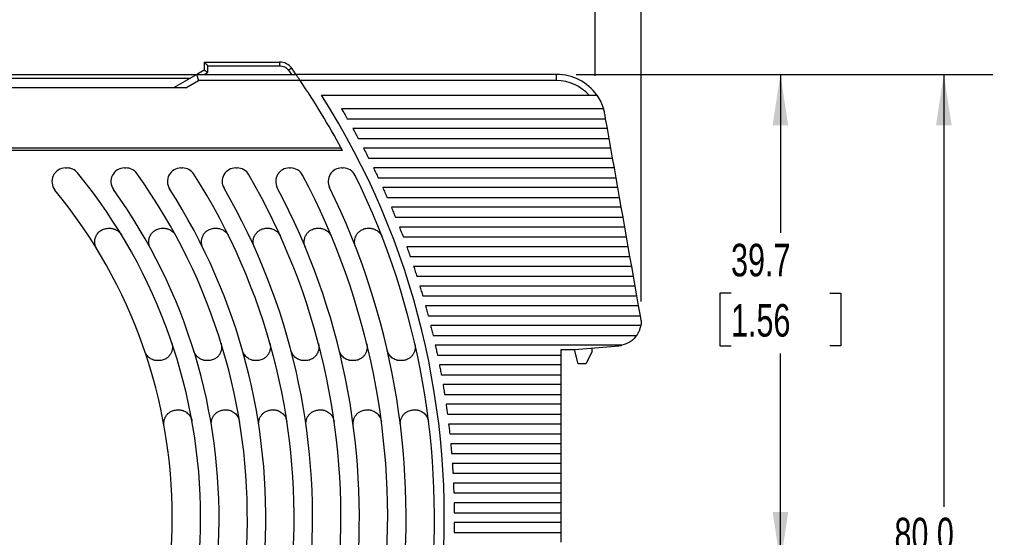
# Model space of a CAD drawing. Header units: millimetres. Extents: x 8 to 341, y 8 to 262.
# Tile 7 of 15: x 167 to 247, y 100 to 142. Entities that reach past the tile are written whole.
import ezdxf

# ---------------------------------------------------------------- set-up
doc = ezdxf.new("R2010")
doc.units = ezdxf.units.MM
doc.header["$LTSCALE"] = 1.25
doc.layers.add('DIMENSIONS', color=140, linetype='Continuous', lineweight=25)
doc.styles.add('SLDTEXTSTYLE0', font='TXT', dxfattribs={"width": 0.7})
doc.dimstyles.new('SLDDIMSTYLE0', dxfattribs={"dimtxt": 2.69751, "dimasz": 4.1275, "dimexe": 0, "dimexo": 0.0625, "dimgap": 0.674377, "dimtad": 0, "dimtih": 1, "dimtoh": 1, "dimrnd": 1e-09, "dimzin": 12, "dimdsep": 46, "dimtxsty": 'SLDTEXTSTYLE0', "dimsah": 1, "dimcen": 0.09, "dimadec": 0, "dimazin": 3, "dimtfac": 1, "dimtofl": 0, "dimtmove": 0, "dimatfit": 3, "dimfxl": 0, "dimfrac": 2, "dimtolj": 1, "dimtzin": 12, "dimarcsym": 0})
doc.dimstyles.new('SLDDIMSTYLE2', dxfattribs={"dimtxt": 2.69751, "dimasz": 4.1275, "dimexe": 0, "dimexo": 0.0625, "dimgap": 0.674377, "dimtad": 0, "dimtih": 1, "dimtoh": 1, "dimrnd": 1e-09, "dimzin": 4, "dimdsep": 46, "dimtxsty": 'SLDTEXTSTYLE0', "dimsah": 1, "dimcen": 0.09, "dimadec": 0, "dimazin": 1, "dimtfac": 1, "dimtofl": 0, "dimtmove": 0, "dimatfit": 3, "dimfxl": 0, "dimfrac": 2, "dimtolj": 1, "dimtzin": 12, "dimarcsym": 0})

# ---------------------------------------------------------------- blocks, each defined once
blk = doc.blocks.new('_D_5')
at = {"layer": 'DIMENSIONS'}
for p, q in [((212.698, 137.992), (233.267, 137.992)), ((229.299, 137.992), (229.299, 125.108)), ((225.291, 120.217), (224.385, 120.217)), ((224.385, 120.217), (224.385, 115.93)), ((233.306, 120.217), (234.212, 120.217)), ((234.212, 120.217), (234.212, 115.93)), ((224.385, 115.93), (225.291, 115.93)), ((229.299, 98.317), (229.299, 115.326)), ((234.212, 115.93), (233.306, 115.93))]:
    blk.add_line(p, q, dxfattribs=at)
for points in [[(229.299, 137.992), (228.664, 133.864), (229.934, 133.864)], [(229.299, 98.317), (229.934, 102.444), (228.664, 102.444)]]:
    blk.add_solid(points, dxfattribs=at)
at = {"layer": 'DIMENSIONS', "char_height": 2.6458, "attachment_point": 1, "style": 'SLDTEXTSTYLE0'}
for s, insert in [('39.7', (225.291, 124.231)), ('1.56', (225.291, 119.34))]:
    blk.add_mtext(s, dxfattribs=dict(at, insert=insert))
blk = doc.blocks.new('_D_6')
at = {"layer": 'DIMENSIONS'}
for p, q in [((119.493, 139.079), (119.493, 168.793)), ((217.993, 119.534), (217.993, 168.793)), ((119.493, 164.824), (159.735, 164.824)), ((163.39, 164.824), (162.484, 164.824)), ((162.484, 164.824), (162.484, 160.537)), ((171.406, 164.824), (172.312, 164.824)), ((172.312, 164.824), (172.312, 160.537)), ((217.993, 164.824), (175.061, 164.824)), ((162.484, 160.537), (163.39, 160.537)), ((172.312, 160.537), (171.406, 160.537))]:
    blk.add_line(p, q, dxfattribs=at)
for points in [[(119.493, 164.824), (123.62, 164.189), (123.62, 165.459)], [(217.993, 164.824), (213.865, 165.459), (213.865, 164.189)]]:
    blk.add_solid(points, dxfattribs=at)
at = {"layer": 'DIMENSIONS', "char_height": 2.6458, "attachment_point": 1, "style": 'SLDTEXTSTYLE0'}
for s, insert in [('98.5', (163.39, 168.839)), ('3.88', (163.39, 163.948))]:
    blk.add_mtext(s, dxfattribs=dict(at, insert=insert))
blk = doc.blocks.new('_D_7')
at = {"layer": 'DIMENSIONS'}
for p, q in [((212.698, 137.992), (246.542, 137.992)), ((242.574, 137.992), (242.574, 102.856)), ((238.566, 97.965), (237.66, 97.965)), ((237.66, 97.965), (237.66, 93.678)), ((246.582, 97.965), (247.488, 97.965)), ((247.488, 97.965), (247.488, 93.678)), ((237.66, 93.678), (238.566, 93.678)), ((247.488, 93.678), (246.582, 93.678)), ((242.574, 57.992), (242.574, 93.074)), ((219.58, 57.992), (246.542, 57.992))]:
    blk.add_line(p, q, dxfattribs=at)
for points in [[(242.574, 137.992), (241.939, 133.864), (243.209, 133.864)], [(242.574, 57.992), (243.209, 62.119), (241.939, 62.119)]]:
    blk.add_solid(points, dxfattribs=at)
at = {"layer": 'DIMENSIONS', "char_height": 2.6458, "attachment_point": 1, "style": 'SLDTEXTSTYLE0'}
for s, insert in [('80.0', (238.566, 101.979)), ('3.15', (238.566, 97.088))]:
    blk.add_mtext(s, dxfattribs=dict(at, insert=insert))
blk = doc.blocks.new('_D_8')
at = {"layer": 'DIMENSIONS'}
for p, q in [((121.861, 137.086), (121.861, 156.361)), ((214.26, 137.879), (214.26, 156.361)), ((121.861, 152.392), (159.735, 152.392)), ((163.39, 152.392), (162.484, 152.392)), ((162.484, 152.392), (162.484, 148.105)), ((171.406, 152.392), (172.312, 152.392)), ((172.312, 152.392), (172.312, 148.105)), ((214.26, 152.392), (175.061, 152.392)), ((162.484, 148.105), (163.39, 148.105)), ((172.312, 148.105), (171.406, 148.105))]:
    blk.add_line(p, q, dxfattribs=at)
for points in [[(121.861, 152.392), (125.989, 151.757), (125.989, 153.027)], [(214.26, 152.392), (210.132, 153.027), (210.132, 151.757)]]:
    blk.add_solid(points, dxfattribs=at)
at = {"layer": 'DIMENSIONS', "char_height": 2.6458, "attachment_point": 1, "style": 'SLDTEXTSTYLE0'}
for s, insert in [('92.4', (163.39, 156.406)), ('3.64', (163.39, 151.515))]:
    blk.add_mtext(s, dxfattribs=dict(at, insert=insert))

msp = doc.modelspace()

# ---------------------------------------------------------------- linework, layer by layer
for p, q in [((182.493, 138.992), (188.613, 138.992)), ((182.493, 138.992), (182.493, 138.335)), ((182.793, 138.162), (182.793, 138.692)), ((182.793, 138.692), (188.613, 138.692)), ((188.613, 138.992), (188.613, 138.692)), ((189.592, 138.485), (189.348, 138.312)), ((142.564, 137.692), (181.379, 137.692)), ((142.759, 137.992), (181.898, 137.992)), ((181.898, 137.992), (179.993, 136.892)), ((181.898, 137.992), (189.938, 137.992)), ((182.493, 138.335), (181.937, 138.014)), ((182.498, 137.992), (182.793, 138.162)), ((211.11, 137.992), (189.938, 137.992)), ((211.11, 137.492), (211.11, 137.992)), ((180.993, 136.892), (165.993, 136.892)), ((180.993, 136.892), (182.032, 137.492)), ((190.281, 137.492), (182.032, 137.492)), ((211.11, 137.492), (190.281, 137.492)), ((192.025, 136.292), (213.748, 136.292)), ((214.26, 136.292), (214.383, 136.292)), ((214.926, 135.192), (193.642, 135.192)), ((194.111, 134.392), (215.101, 134.392)), ((215.101, 134.392), (215.049, 134.686)), ((215.242, 133.592), (215.101, 134.392)), ((215.242, 133.592), (194.566, 133.592)), ((215.383, 132.792), (215.242, 133.592)), ((195.005, 132.792), (215.383, 132.792)), ((215.524, 131.992), (215.383, 132.792)), ((193.619, 131.992), (122.664, 131.992)), ((215.524, 131.992), (195.43, 131.992)), ((215.665, 131.192), (215.524, 131.992)), ((193.712, 131.819), (122.535, 131.819)), ((195.841, 131.192), (215.665, 131.192)), ((215.806, 130.392), (215.665, 131.192)), ((171.215, 130.392), (171.344, 130.392)), ((176.005, 130.392), (176.128, 130.392)), ((180.597, 130.392), (180.715, 130.392)), ((185.047, 130.392), (185.162, 130.392)), ((189.393, 130.392), (189.506, 130.392)), ((193.659, 130.392), (193.77, 130.392)), ((215.806, 130.392), (196.238, 130.392)), ((215.948, 129.592), (215.806, 130.392)), ((196.621, 129.592), (215.948, 129.592)), ((216.089, 128.792), (215.948, 129.592)), ((216.089, 128.792), (196.991, 128.792)), ((216.23, 127.992), (216.089, 128.792)), ((197.348, 127.992), (216.23, 127.992)), ((216.371, 127.192), (216.23, 127.992)), ((216.371, 127.192), (197.692, 127.192)), ((216.512, 126.392), (216.371, 127.192)), ((198.024, 126.392), (216.512, 126.392)), ((216.653, 125.592), (216.512, 126.392)), ((216.653, 125.592), (198.343, 125.592)), ((216.794, 124.792), (216.653, 125.592)), ((174.698, 125.492), (174.815, 125.492)), ((179.084, 125.492), (179.198, 125.492)), ((183.365, 125.492), (183.476, 125.492)), ((187.567, 125.492), (187.677, 125.492)), ((191.71, 125.492), (191.818, 125.492)), ((195.805, 125.492), (195.912, 125.492)), ((198.649, 124.792), (216.794, 124.792)), ((216.935, 123.992), (216.794, 124.792)), ((216.935, 123.992), (198.944, 123.992)), ((217.076, 123.192), (216.935, 123.992)), ((199.227, 123.192), (217.076, 123.192)), ((217.217, 122.392), (217.076, 123.192)), ((217.217, 122.392), (199.498, 122.392)), ((217.358, 121.592), (217.217, 122.392)), ((199.758, 121.592), (217.358, 121.592)), ((217.499, 120.792), (217.358, 121.592)), ((217.499, 120.792), (200.006, 120.792)), ((217.64, 119.992), (217.499, 120.792)), ((200.243, 119.992), (217.64, 119.992)), ((217.781, 119.192), (217.64, 119.992)), ((217.781, 119.192), (200.469, 119.192)), ((217.922, 118.392), (217.781, 119.192)), ((200.683, 118.392), (217.922, 118.392)), ((217.993, 117.992), (217.922, 118.392)), ((217.961, 117.592), (200.887, 117.592)), ((217.993, 117.992), (217.993, 117.947)), ((201.08, 116.792), (217.626, 116.792)), ((216.414, 115.992), (201.263, 115.992)), ((201.434, 115.192), (211.493, 115.192)), ((211.493, 115.642), (212.593, 115.642)), ((211.493, 115.192), (211.493, 115.642)), ((211.493, 114.392), (211.493, 115.192)), ((212.868, 114.492), (212.56, 115.642)), ((212.593, 115.642), (216.167, 115.955)), ((213.993, 115.492), (213.493, 114.492)), ((213.993, 115.492), (213.993, 115.764)), ((178.807, 114.742), (178.701, 114.742)), ((182.801, 114.742), (182.697, 114.742)), ((186.765, 114.742), (186.661, 114.742)), ((190.704, 114.742), (190.6, 114.742)), ((194.624, 114.742), (194.521, 114.742)), ((198.529, 114.742), (198.426, 114.742)), ((211.493, 114.392), (201.595, 114.392)), ((211.493, 113.592), (211.493, 114.392)), ((213.493, 114.492), (212.868, 114.492)), ((201.746, 113.592), (211.493, 113.592)), ((211.493, 112.792), (211.493, 113.592)), ((211.493, 112.792), (201.887, 112.792)), ((211.493, 111.992), (211.493, 112.792)), ((202.017, 111.992), (211.493, 111.992)), ((211.493, 111.192), (211.493, 111.992)), ((211.493, 111.192), (202.137, 111.192)), ((211.493, 110.392), (211.493, 111.192)), ((180.307, 110.742), (180.409, 110.742)), ((184.163, 110.742), (184.265, 110.742)), ((188.011, 110.742), (188.112, 110.742)), ((191.852, 110.742), (191.953, 110.742)), ((195.688, 110.742), (195.789, 110.742)), ((199.519, 110.742), (199.62, 110.742)), ((202.246, 110.392), (211.493, 110.392)), ((211.493, 109.592), (211.493, 110.392)), ((211.493, 109.592), (202.346, 109.592)), ((211.493, 108.792), (211.493, 109.592)), ((202.435, 108.792), (211.493, 108.792)), ((211.493, 107.992), (211.493, 108.792)), ((211.493, 107.992), (202.515, 107.992)), ((211.493, 107.192), (211.493, 107.992)), ((202.584, 107.192), (211.493, 107.192)), ((211.493, 106.392), (211.493, 107.192)), ((211.493, 106.392), (202.643, 106.392)), ((211.493, 105.592), (211.493, 106.392)), ((202.693, 105.592), (211.493, 105.592)), ((211.493, 104.792), (211.493, 105.592)), ((211.493, 104.792), (202.732, 104.792)), ((211.493, 103.992), (211.493, 104.792)), ((202.762, 103.992), (211.493, 103.992)), ((211.493, 103.192), (211.493, 103.992)), ((211.493, 103.192), (202.782, 103.192)), ((211.493, 102.392), (211.493, 103.192)), ((202.792, 102.392), (211.493, 102.392)), ((211.493, 101.592), (211.493, 102.392)), ((211.493, 101.592), (202.792, 101.592)), ((211.493, 100.792), (211.493, 101.592)), ((202.782, 100.792), (211.493, 100.792)), ((211.493, 99.992), (211.493, 100.792))]:
    msp.add_line(p, q)
for centre, radius, start, end in [((188.613, 137.792), 1.2, 35.26924, 90), ((137.993, 101.992), 63.2, 34.72375, 35.26924), ((211.11, 133.992), 4, 35.09963, 90), ((137.993, 101.992), 63.2, 28.33875, 34.17406), ((211.11, 133.992), 3.5, 41.08233, 90), ((137.993, 101.992), 64, 318.62859, 32.40751), ((137.993, 101.992), 63.2, 28.16049, 28.33875), ((171.215, 129.292), 1.1, 90, 219.41136), ((171.344, 129.292), 1.1, 39.30221, 90), ((176.005, 129.292), 1.1, 90, 215.68533), ((176.128, 129.292), 1.1, 35.59765, 90), ((180.597, 129.292), 1.1, 90, 212.65136), ((180.715, 129.292), 1.1, 32.57897, 90), ((185.047, 129.292), 1.1, 90, 210.12169), ((185.162, 129.292), 1.1, 30.06072, 90), ((189.393, 129.292), 1.1, 90, 207.97409), ((189.506, 129.292), 1.1, 27.9219, 90), ((193.659, 129.292), 1.1, 90, 206.12446), ((193.77, 129.292), 1.1, 26.07923, 90), ((137.993, 101.992), 44.2, 320.67806, 39.30221), ((137.993, 101.992), 48, 321.19212, 35.59765), ((137.993, 101.992), 51.8, 321.62876, 32.57897), ((137.993, 101.992), 55.6, 322.00426, 30.06072), ((137.993, 101.992), 59.4, 322.33063, 27.9219), ((137.993, 101.992), 63.2, 322.61693, 26.07923), ((137.993, 101.992), 60.9, 322.60985, 26.12446), ((137.993, 101.992), 41.9, 320.6633, 39.41136), ((137.993, 101.992), 45.7, 321.17967, 35.68533), ((137.993, 101.992), 49.5, 321.61811, 32.65136), ((137.993, 101.992), 53.3, 321.99505, 30.12169), ((137.993, 101.992), 57.1, 322.32259, 27.97409)]:
    msp.add_arc(centre, radius, start, end)
for points, knots in [([(182.493, 138.992), (182.494, 138.991), (182.495, 138.99), (182.506, 138.979), (182.524, 138.961), (182.549, 138.936), (182.583, 138.902), (182.628, 138.857), (182.677, 138.807), (182.734, 138.751), (182.771, 138.714), (182.793, 138.692)], [0, 0, 0, 0, 0.078905, 0.161456, 0.249272, 0.343701, 0.445831, 0.573909, 0.723985, 0.838145, 1, 1, 1, 1]), ([(188.613, 138.692), (188.756, 138.692), (188.899, 138.657), (189.154, 138.525), (189.265, 138.428), (189.348, 138.312)], [0, 0, 0, 0, 0.5, 0.5, 1, 1, 1, 1]), ([(182.032, 137.492), (182.026, 137.516), (182.013, 137.561), (181.996, 137.626), (181.98, 137.684), (181.967, 137.735), (181.955, 137.778), (181.946, 137.814), (181.931, 137.869), (181.914, 137.931), (181.901, 137.982), (181.899, 137.989), (181.898, 137.992)], [0, 0, 0, 0, 0.092564, 0.178369, 0.257416, 0.329709, 0.395253, 0.454054, 0.506124, 0.677834, 0.842246, 1, 1, 1, 1]), ([(182.493, 138.335), (182.494, 138.335), (182.495, 138.334), (182.506, 138.328), (182.523, 138.317), (182.548, 138.303), (182.592, 138.278), (182.67, 138.231), (182.748, 138.188), (182.793, 138.162)], [0, 0, 0, 0, 0.088964, 0.180666, 0.275747, 0.374783, 0.478286, 0.693835, 1, 1, 1, 1]), ([(190.281, 137.492), (190.263, 137.517), (190.233, 137.563), (190.192, 137.622), (190.148, 137.686), (190.101, 137.755), (190.047, 137.834), (190, 137.902), (189.965, 137.954), (189.942, 137.986), (189.939, 137.99), (189.938, 137.992)], [0, 0, 0, 0, 0.105623, 0.189132, 0.250518, 0.383053, 0.499941, 0.6377, 0.765861, 0.885993, 1, 1, 1, 1]), ([(213.748, 136.292), (213.843, 136.292), (213.936, 136.292), (214.113, 136.292), (214.195, 136.292), (214.26, 136.292)], [0, 0, 0, 0, 0.5, 0.5, 1, 1, 1, 1]), ([(215.049, 134.686), (215.038, 134.743), (215.017, 134.857), (214.976, 135.026), (214.942, 135.136), (214.926, 135.192)], [0, 0, 0, 0, 0.333438, 0.666562, 1, 1, 1, 1]), ([(173.759, 123.819), (173.742, 123.847), (173.71, 123.904), (173.671, 123.993), (173.639, 124.084), (173.617, 124.178), (173.602, 124.274), (173.593, 124.436), (173.617, 124.664), (173.728, 124.936), (173.902, 125.172), (174.11, 125.332), (174.315, 125.43), (174.503, 125.482), (174.633, 125.489), (174.698, 125.492)], [0, 0, 0, 0, 0.042252, 0.083855, 0.125136, 0.166429, 0.208069, 0.250383, 0.375137, 0.500117, 0.624871, 0.749851, 0.833631, 0.916121, 1, 1, 1, 1]), ([(174.815, 125.492), (174.846, 125.491), (174.909, 125.49), (175.003, 125.477), (175.094, 125.458), (175.183, 125.43), (175.27, 125.395), (175.382, 125.338), (175.512, 125.25), (175.649, 125.12), (175.719, 125.016), (175.755, 124.964)], [0, 0, 0, 0, 0.084337, 0.167464, 0.249994, 0.332549, 0.415754, 0.500219, 0.667542, 0.832471, 1, 1, 1, 1]), ([(178.118, 123.865), (178.104, 123.894), (178.074, 123.95), (178.04, 124.039), (178.014, 124.129), (177.995, 124.222), (177.985, 124.316), (177.981, 124.475), (178.013, 124.696), (178.128, 124.959), (178.304, 125.186), (178.509, 125.339), (178.71, 125.432), (178.894, 125.483), (179.02, 125.489), (179.084, 125.492)], [0, 0, 0, 0, 0.042223, 0.083827, 0.125126, 0.166437, 0.20808, 0.250366, 0.375122, 0.500112, 0.624868, 0.749858, 0.833613, 0.916143, 1, 1, 1, 1]), ([(179.198, 125.492), (179.231, 125.491), (179.297, 125.489), (179.395, 125.476), (179.49, 125.455), (179.583, 125.424), (179.673, 125.386), (179.79, 125.323), (179.923, 125.227), (180.062, 125.086), (180.13, 124.974), (180.164, 124.917)], [0, 0, 0, 0, 0.084446, 0.167559, 0.25001, 0.332486, 0.415673, 0.500241, 0.667645, 0.8324, 1, 1, 1, 1]), ([(182.378, 123.905), (182.363, 123.939), (182.332, 124.007), (182.298, 124.113), (182.275, 124.222), (182.264, 124.333), (182.264, 124.501), (182.302, 124.723), (182.421, 124.978), (182.597, 125.198), (182.8, 125.345), (182.998, 125.435), (183.179, 125.483), (183.302, 125.489), (183.365, 125.492)], [0, 0, 0, 0, 0.0505534, 0.100338, 0.1498763, 0.1996988, 0.2503267, 0.3750896, 0.5000909, 0.6248538, 0.7498552, 0.8335936, 0.9161575, 1, 1, 1, 1]), ([(183.476, 125.492), (183.51, 125.491), (183.576, 125.489), (183.675, 125.475), (183.791, 125.448), (183.921, 125.402), (184.059, 125.329), (184.186, 125.237), (184.297, 125.13), (184.392, 125.01), (184.439, 124.922), (184.463, 124.878)], [0, 0, 0, 0, 0.081731, 0.163221, 0.24515, 0.372385, 0.500051, 0.627286, 0.754952, 0.877365, 1, 1, 1, 1]), ([(186.565, 123.939), (186.55, 123.973), (186.522, 124.041), (186.493, 124.146), (186.473, 124.254), (186.465, 124.363), (186.47, 124.528), (186.512, 124.746), (186.634, 124.994), (186.81, 125.207), (187.011, 125.35), (187.206, 125.437), (187.384, 125.483), (187.506, 125.489), (187.567, 125.492)], [0, 0, 0, 0, 0.050532, 0.100323, 0.149878, 0.199707, 0.250316, 0.37508, 0.500088, 0.624852, 0.74986, 0.833582, 0.916172, 1, 1, 1, 1]), ([(187.677, 125.492), (187.711, 125.491), (187.78, 125.489), (187.882, 125.474), (188.001, 125.446), (188.134, 125.397), (188.276, 125.319), (188.405, 125.222), (188.516, 125.108), (188.611, 124.982), (188.657, 124.89), (188.68, 124.844)], [0, 0, 0, 0, 0.081639, 0.163013, 0.244842, 0.37224, 0.500054, 0.627452, 0.755265, 0.877526, 1, 1, 1, 1]), ([(190.694, 123.968), (190.681, 124.002), (190.655, 124.07), (190.629, 124.175), (190.613, 124.281), (190.608, 124.389), (190.616, 124.551), (190.662, 124.765), (190.785, 125.008), (190.962, 125.215), (191.161, 125.354), (191.354, 125.438), (191.529, 125.484), (191.649, 125.489), (191.71, 125.492)], [0, 0, 0, 0, 0.050515, 0.100311, 0.149879, 0.199714, 0.250306, 0.375072, 0.500085, 0.624851, 0.749864, 0.833572, 0.916184, 1, 1, 1, 1]), ([(191.818, 125.492), (191.853, 125.491), (191.923, 125.489), (192.028, 125.473), (192.15, 125.444), (192.286, 125.392), (192.43, 125.31), (192.561, 125.209), (192.673, 125.089), (192.767, 124.958), (192.811, 124.862), (192.834, 124.814)], [0, 0, 0, 0, 0.081557, 0.162829, 0.244571, 0.372103, 0.500056, 0.627589, 0.755542, 0.877667, 1, 1, 1, 1]), ([(194.779, 123.994), (194.767, 124.028), (194.743, 124.095), (194.72, 124.2), (194.706, 124.305), (194.703, 124.412), (194.714, 124.571), (194.764, 124.781), (194.889, 125.019), (195.065, 125.222), (195.263, 125.357), (195.454, 125.439), (195.627, 125.484), (195.745, 125.489), (195.805, 125.492)], [0, 0, 0, 0, 0.0505, 0.100301, 0.14988, 0.19972, 0.250298, 0.375065, 0.500083, 0.62485, 0.749868, 0.833563, 0.916195, 1, 1, 1, 1]), ([(195.912, 125.492), (195.948, 125.491), (196.02, 125.489), (196.126, 125.472), (196.251, 125.442), (196.39, 125.388), (196.536, 125.303), (196.669, 125.197), (196.781, 125.073), (196.874, 124.937), (196.917, 124.838), (196.938, 124.789)], [0, 0, 0, 0, 0.0814838, 0.1626655, 0.2443289, 0.3719891, 0.5000586, 0.6277188, 0.7557884, 0.8777933, 1, 1, 1, 1]), ([(217.626, 116.792), (217.653, 116.832), (217.708, 116.913), (217.778, 117.041), (217.84, 117.172), (217.89, 117.308), (217.932, 117.448), (217.951, 117.544), (217.961, 117.592)], [0, 0, 0, 0, 0.1681632, 0.3345334, 0.5, 0.6654666, 0.8318368, 1, 1, 1, 1]), ([(217.626, 116.792), (217.483, 116.59), (217.302, 116.414), (216.889, 116.142), (216.656, 116.044), (216.414, 115.992)], [0, 0, 0, 0, 0.5, 0.5, 1, 1, 1, 1]), ([(179.849, 116.195), (179.859, 116.162), (179.88, 116.095), (179.899, 115.992), (179.908, 115.889), (179.907, 115.785), (179.891, 115.629), (179.837, 115.425), (179.709, 115.195), (179.533, 115), (179.338, 114.87), (179.151, 114.792), (178.981, 114.749), (178.865, 114.744), (178.807, 114.742)], [0, 0, 0, 0, 0.050475, 0.100283, 0.149881, 0.19973, 0.250285, 0.375053, 0.500079, 0.624847, 0.749873, 0.833549, 0.916212, 1, 1, 1, 1]), ([(183.852, 116.167), (183.862, 116.133), (183.88, 116.067), (183.896, 115.966), (183.903, 115.863), (183.9, 115.761), (183.881, 115.607), (183.824, 115.408), (183.694, 115.183), (183.518, 114.993), (183.325, 114.867), (183.14, 114.79), (182.973, 114.749), (182.859, 114.744), (182.801, 114.742)], [0, 0, 0, 0, 0.050459, 0.100272, 0.149882, 0.199736, 0.250277, 0.375046, 0.500077, 0.624846, 0.749877, 0.83354, 0.916223, 1, 1, 1, 1]), ([(187.823, 116.142), (187.831, 116.109), (187.848, 116.043), (187.862, 115.943), (187.866, 115.842), (187.862, 115.74), (187.84, 115.589), (187.78, 115.393), (187.65, 115.173), (187.474, 114.987), (187.283, 114.864), (187.099, 114.789), (186.934, 114.749), (186.821, 114.744), (186.765, 114.742)], [0, 0, 0, 0, 0.0504462, 0.100263, 0.1498823, 0.199741, 0.25027, 0.3750396, 0.5000748, 0.6248445, 0.7498798, 0.8335328, 0.9162316, 1, 1, 1, 1]), ([(191.768, 116.121), (191.775, 116.088), (191.791, 116.023), (191.802, 115.923), (191.805, 115.823), (191.799, 115.723), (191.776, 115.574), (191.714, 115.381), (191.582, 115.165), (191.407, 114.982), (191.217, 114.861), (191.035, 114.788), (190.871, 114.749), (190.76, 114.744), (190.704, 114.742)], [0, 0, 0, 0, 0.0504352, 0.1002552, 0.1498828, 0.1997453, 0.2502642, 0.3750342, 0.5000731, 0.6248433, 0.7498823, 0.8335265, 0.9162391, 1, 1, 1, 1]), ([(195.692, 116.103), (195.7, 116.07), (195.714, 116.005), (195.724, 115.906), (195.725, 115.807), (195.717, 115.708), (195.692, 115.561), (195.629, 115.37), (195.496, 115.157), (195.321, 114.978), (195.132, 114.859), (194.952, 114.787), (194.79, 114.749), (194.68, 114.744), (194.624, 114.742)], [0, 0, 0, 0, 0.050426, 0.100249, 0.149883, 0.199749, 0.250259, 0.37503, 0.500072, 0.624842, 0.749884, 0.833521, 0.916245, 1, 1, 1, 1]), ([(199.601, 116.087), (199.608, 116.055), (199.621, 115.99), (199.629, 115.892), (199.63, 115.793), (199.621, 115.695), (199.594, 115.549), (199.529, 115.361), (199.396, 115.151), (199.221, 114.974), (199.033, 114.857), (198.855, 114.787), (198.694, 114.749), (198.584, 114.744), (198.529, 114.742)], [0, 0, 0, 0, 0.050417, 0.100243, 0.149884, 0.199752, 0.250255, 0.375026, 0.500071, 0.624841, 0.749886, 0.833516, 0.916251, 1, 1, 1, 1]), ([(178.701, 114.742), (178.674, 114.742), (178.618, 114.744), (178.535, 114.753), (178.453, 114.769), (178.344, 114.799), (178.209, 114.853), (178.058, 114.944), (177.924, 115.057), (177.812, 115.188), (177.72, 115.332), (177.68, 115.436), (177.66, 115.488)], [0, 0, 0, 0, 0.061093, 0.121883, 0.182721, 0.243959, 0.371826, 0.500085, 0.627952, 0.756211, 0.878009, 1, 1, 1, 1]), ([(182.697, 114.742), (182.668, 114.742), (182.612, 114.744), (182.527, 114.754), (182.444, 114.77), (182.331, 114.801), (182.194, 114.858), (182.041, 114.952), (181.905, 115.07), (181.793, 115.207), (181.703, 115.356), (181.665, 115.463), (181.646, 115.516)], [0, 0, 0, 0, 0.061033, 0.121747, 0.182508, 0.243682, 0.371694, 0.500089, 0.628101, 0.756495, 0.878154, 1, 1, 1, 1]), ([(186.661, 114.742), (186.632, 114.742), (186.574, 114.744), (186.488, 114.754), (186.403, 114.771), (186.289, 114.803), (186.15, 114.862), (185.995, 114.96), (185.858, 115.082), (185.746, 115.223), (185.657, 115.376), (185.621, 115.486), (185.603, 115.541)], [0, 0, 0, 0, 0.060981, 0.12163, 0.182324, 0.243443, 0.371581, 0.500092, 0.628229, 0.75674, 0.878278, 1, 1, 1, 1]), ([(190.6, 114.742), (190.571, 114.742), (190.513, 114.744), (190.425, 114.755), (190.339, 114.772), (190.224, 114.805), (190.082, 114.865), (189.926, 114.966), (189.788, 115.092), (189.676, 115.237), (189.589, 115.394), (189.554, 115.506), (189.537, 115.562)], [0, 0, 0, 0, 0.060936, 0.121528, 0.182164, 0.243235, 0.371482, 0.500094, 0.628341, 0.756954, 0.878387, 1, 1, 1, 1]), ([(194.521, 114.742), (194.491, 114.743), (194.432, 114.744), (194.344, 114.755), (194.257, 114.773), (194.14, 114.807), (193.997, 114.868), (193.839, 114.972), (193.7, 115.101), (193.589, 115.249), (193.503, 115.409), (193.469, 115.523), (193.453, 115.58)], [0, 0, 0, 0, 0.060896, 0.121438, 0.182024, 0.243052, 0.371395, 0.500097, 0.628439, 0.757141, 0.878482, 1, 1, 1, 1]), ([(198.426, 114.742), (198.396, 114.743), (198.336, 114.744), (198.247, 114.755), (198.159, 114.773), (198.041, 114.808), (197.896, 114.871), (197.738, 114.977), (197.598, 115.109), (197.487, 115.259), (197.402, 115.423), (197.37, 115.538), (197.354, 115.596)], [0, 0, 0, 0, 0.060861, 0.121358, 0.181899, 0.242891, 0.371317, 0.500099, 0.628526, 0.757307, 0.878566, 1, 1, 1, 1]), ([(179.225, 109.446), (179.22, 109.478), (179.21, 109.542), (179.205, 109.638), (179.209, 109.733), (179.221, 109.829), (179.252, 109.97), (179.321, 110.151), (179.456, 110.352), (179.63, 110.521), (179.815, 110.632), (179.989, 110.699), (180.146, 110.735), (180.253, 110.74), (180.307, 110.742)], [0, 0, 0, 0, 0.050393, 0.100225, 0.149884, 0.199761, 0.250242, 0.375013, 0.500067, 0.624838, 0.749892, 0.833502, 0.916268, 1, 1, 1, 1]), ([(180.409, 110.742), (180.44, 110.741), (180.501, 110.74), (180.593, 110.728), (180.684, 110.708), (180.806, 110.671), (180.955, 110.604), (181.118, 110.49), (181.258, 110.35), (181.368, 110.19), (181.449, 110.018), (181.477, 109.897), (181.491, 109.837)], [0, 0, 0, 0, 0.0607475, 0.1211025, 0.1814993, 0.2423713, 0.3710687, 0.5001052, 0.6288027, 0.7578393, 0.8788364, 1, 1, 1, 1]), ([(183.078, 109.462), (183.074, 109.494), (183.065, 109.557), (183.062, 109.652), (183.067, 109.747), (183.08, 109.842), (183.112, 109.981), (183.183, 110.16), (183.318, 110.359), (183.491, 110.524), (183.675, 110.634), (183.849, 110.7), (184.004, 110.735), (184.11, 110.74), (184.163, 110.742)], [0, 0, 0, 0, 0.0503848, 0.1002195, 0.1498847, 0.1997643, 0.2502377, 0.3750091, 0.5000656, 0.6248372, 0.7498938, 0.8334976, 0.9162728, 1, 1, 1, 1]), ([(184.265, 110.742), (184.296, 110.741), (184.359, 110.74), (184.451, 110.727), (184.543, 110.708), (184.666, 110.67), (184.816, 110.601), (184.98, 110.485), (185.121, 110.343), (185.23, 110.18), (185.311, 110.005), (185.337, 109.882), (185.35, 109.821)], [0, 0, 0, 0, 0.060711, 0.121021, 0.181372, 0.242206, 0.370989, 0.500107, 0.628891, 0.758009, 0.878923, 1, 1, 1, 1]), ([(186.924, 109.476), (186.92, 109.507), (186.912, 109.57), (186.91, 109.665), (186.916, 109.759), (186.93, 109.852), (186.964, 109.991), (187.035, 110.168), (187.17, 110.364), (187.344, 110.527), (187.526, 110.636), (187.699, 110.7), (187.853, 110.736), (187.958, 110.74), (188.011, 110.742)], [0, 0, 0, 0, 0.050378, 0.100215, 0.149885, 0.199767, 0.250234, 0.375006, 0.500065, 0.624836, 0.749895, 0.833494, 0.916277, 1, 1, 1, 1]), ([(188.112, 110.742), (188.144, 110.741), (188.207, 110.74), (188.301, 110.727), (188.393, 110.707), (188.517, 110.668), (188.668, 110.599), (188.833, 110.481), (188.974, 110.336), (189.083, 110.171), (189.162, 109.993), (189.187, 109.87), (189.2, 109.808)], [0, 0, 0, 0, 0.06068, 0.120951, 0.181262, 0.242063, 0.370921, 0.500109, 0.628967, 0.758155, 0.878996, 1, 1, 1, 1]), ([(190.763, 109.487), (190.76, 109.519), (190.752, 109.581), (190.751, 109.675), (190.758, 109.769), (190.773, 109.862), (190.807, 109.999), (190.88, 110.174), (191.015, 110.368), (191.188, 110.53), (191.37, 110.637), (191.542, 110.701), (191.695, 110.736), (191.8, 110.74), (191.852, 110.742)], [0, 0, 0, 0, 0.050373, 0.100211, 0.149885, 0.199769, 0.250231, 0.375009, 0.500064, 0.624842, 0.749897, 0.833491, 0.916281, 1, 1, 1, 1]), ([(191.953, 110.742), (191.985, 110.741), (192.048, 110.74), (192.143, 110.727), (192.236, 110.707), (192.361, 110.667), (192.513, 110.596), (192.678, 110.477), (192.82, 110.33), (192.928, 110.163), (193.007, 109.983), (193.031, 109.859), (193.042, 109.796)], [0, 0, 0, 0, 0.060648, 0.120883, 0.181162, 0.24194, 0.370855, 0.50011, 0.629025, 0.758281, 0.879054, 1, 1, 1, 1]), ([(194.598, 109.497), (194.594, 109.528), (194.587, 109.591), (194.587, 109.684), (194.595, 109.777), (194.61, 109.87), (194.645, 110.006), (194.718, 110.18), (194.854, 110.372), (195.027, 110.532), (195.208, 110.638), (195.379, 110.701), (195.532, 110.736), (195.636, 110.74), (195.688, 110.742)], [0, 0, 0, 0, 0.050368, 0.100207, 0.149885, 0.199771, 0.250229, 0.375007, 0.500063, 0.624841, 0.749898, 0.833488, 0.916284, 1, 1, 1, 1]), ([(195.789, 110.742), (195.821, 110.741), (195.885, 110.739), (195.979, 110.727), (196.073, 110.706), (196.199, 110.666), (196.352, 110.595), (196.518, 110.474), (196.66, 110.325), (196.768, 110.156), (196.845, 109.975), (196.868, 109.849), (196.879, 109.786)], [0, 0, 0, 0, 0.0606239, 0.1208299, 0.1810793, 0.2418319, 0.3708031, 0.5001118, 0.6290828, 0.7583914, 0.8791096, 1, 1, 1, 1]), ([(198.428, 109.506), (198.424, 109.537), (198.418, 109.599), (198.419, 109.692), (198.427, 109.785), (198.443, 109.877), (198.479, 110.012), (198.552, 110.185), (198.689, 110.375), (198.861, 110.534), (199.041, 110.639), (199.211, 110.702), (199.364, 110.736), (199.467, 110.74), (199.519, 110.742)], [0, 0, 0, 0, 0.050363, 0.100204, 0.149885, 0.199772, 0.250227, 0.375005, 0.500063, 0.624841, 0.749899, 0.833485, 0.916287, 1, 1, 1, 1]), ([(199.62, 110.742), (199.652, 110.741), (199.716, 110.739), (199.811, 110.726), (199.905, 110.706), (200.032, 110.666), (200.186, 110.593), (200.352, 110.471), (200.494, 110.321), (200.602, 110.15), (200.678, 109.967), (200.701, 109.841), (200.712, 109.777)], [0, 0, 0, 0, 0.060603, 0.120783, 0.181006, 0.241737, 0.370757, 0.500113, 0.629133, 0.758489, 0.879159, 1, 1, 1, 1])]:
    msp.add_open_spline(points, degree=3, knots=knots)
for points in [[(189.348, 138.312), (189.423, 138.205), (189.498, 138.099), (189.572, 137.992)], [(214.383, 136.292), (214.619, 135.956), (214.803, 135.583), (214.926, 135.192)], [(193.642, 135.192), (193.721, 135.059), (193.879, 134.793), (194.034, 134.526), (194.111, 134.392)], [(194.566, 133.592), (194.64, 133.459), (194.788, 133.193), (194.933, 132.926), (195.005, 132.792)], [(195.43, 131.992), (195.499, 131.859), (195.638, 131.593), (195.773, 131.326), (195.841, 131.192)], [(196.238, 130.392), (196.303, 130.259), (196.432, 129.993), (196.558, 129.725), (196.621, 129.592)], [(196.991, 128.792), (197.051, 128.659), (197.172, 128.393), (197.289, 128.125), (197.348, 127.992)], [(197.692, 127.192), (197.748, 127.059), (197.86, 126.793), (197.969, 126.525), (198.024, 126.392)], [(198.343, 125.592), (198.394, 125.459), (198.498, 125.193), (198.599, 124.925), (198.649, 124.792)], [(198.944, 123.992), (198.992, 123.859), (199.087, 123.593), (199.18, 123.325), (199.227, 123.192)], [(199.498, 122.392), (199.542, 122.259), (199.63, 121.992), (199.715, 121.725), (199.758, 121.592)], [(200.006, 120.792), (200.046, 120.659), (200.126, 120.392), (200.204, 120.125), (200.243, 119.992)], [(200.469, 119.192), (200.505, 119.059), (200.578, 118.792), (200.648, 118.525), (200.683, 118.392)], [(200.887, 117.592), (200.92, 117.459), (200.986, 117.192), (201.049, 116.925), (201.08, 116.792)], [(217.993, 117.947), (217.993, 117.828), (217.982, 117.709), (217.961, 117.592)], [(201.263, 115.992), (201.292, 115.859), (201.35, 115.592), (201.406, 115.325), (201.434, 115.192)], [(216.167, 115.955), (216.209, 115.959), (216.292, 115.967), (216.373, 115.984), (216.414, 115.992)], [(201.595, 114.392), (201.621, 114.259), (201.673, 113.992), (201.722, 113.725), (201.746, 113.592)], [(201.887, 112.792), (201.909, 112.659), (201.954, 112.392), (201.996, 112.125), (202.017, 111.992)], [(202.137, 111.192), (202.155, 111.059), (202.193, 110.792), (202.229, 110.525), (202.246, 110.392)], [(202.346, 109.592), (202.361, 109.459), (202.392, 109.192), (202.421, 108.925), (202.435, 108.792)], [(202.515, 107.992), (202.527, 107.859), (202.551, 107.592), (202.573, 107.325), (202.584, 107.192)], [(202.643, 106.392), (202.652, 106.259), (202.67, 105.992), (202.685, 105.725), (202.693, 105.592)], [(202.732, 104.792), (202.738, 104.659), (202.749, 104.392), (202.758, 104.125), (202.762, 103.992)], [(202.782, 103.192), (202.784, 103.059), (202.789, 102.792), (202.791, 102.525), (202.792, 102.392)], [(202.792, 101.592), (202.791, 101.458), (202.789, 101.192), (202.784, 100.925), (202.782, 100.792)]]:
    msp.add_open_spline(points, degree=3)

# ---------------------------------------------------------------- dimensions: what is measured, and where the dimension line sits
at = {"layer": 'DIMENSIONS'}
for base, p1, p2, picture, middle in [((217.993, 164.824), (119.493, 137.492), (217.993, 117.947), '_D_6', (167.398, 164.824)), ((121.861, 152.392), (214.26, 136.292), (121.861, 135.499), '_D_8', (167.398, 152.392))]:
    dim = msp.add_linear_dim(base=base, p1=p1, p2=p2, dimstyle='SLDDIMSTYLE0', dxfattribs=at)
    dim.commit()
    dim.dimension.update_dxf_attribs({"geometry": picture, "text_midpoint": middle, "dimtype": 160})
for base, p1, p2, dimstyle, picture, middle in [((229.298549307, 137.991826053), (232.170989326, 98.316826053), (211.110002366, 137.991826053), 'SLDDIMSTYLE0', '_D_5', (229.298549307, 120.216891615)), ((242.574, 57.992), (211.11, 137.992), (217.993, 57.992), 'SLDDIMSTYLE2', '_D_7', (242.574, 97.965))]:
    dim = msp.add_linear_dim(base=base, p1=p1, p2=p2, angle=90, dimstyle=dimstyle, dxfattribs=at)
    dim.commit()
    dim.dimension.update_dxf_attribs({"geometry": picture, "text_midpoint": middle, "dimtype": 160})

doc.saveas('drawing.dxf')
